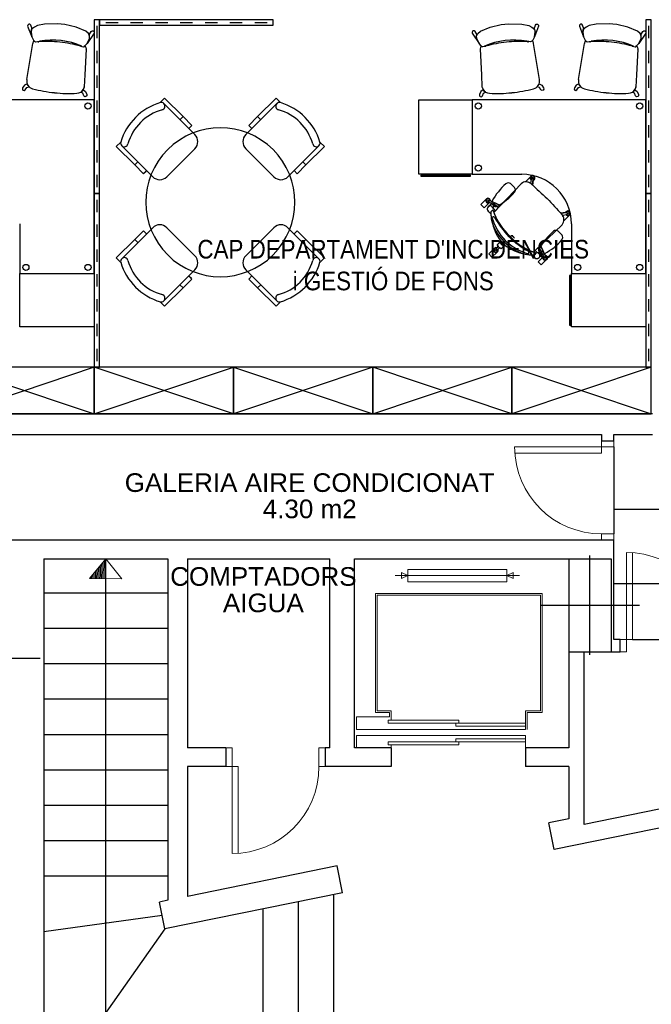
# Model space of a CAD drawing. Header units: metres. Extents: x -1 to 438, y -53 to 52.
# Tile 23 of 27: x 413.23 to 418.32, y 36.15 to 44.08. Entities that reach past the tile are written whole.
import ezdxf

# ---------------------------------------------------------------- set-up
doc = ezdxf.new("R2010")
doc.units = ezdxf.units.M
doc.linetypes.add('CONTINUA', pattern=[0])
for name, color, linetype, lineweight in [('PA SOSTRE ACTUAL', 7, 'CONTINUA', 25), ('PB MOBLES ACTUAL', 7, 'CONTINUA', 25), ('PB MURS ACTUAL', 7, 'CONTINUA', 25), ('PB TEXT ACTUAL', 7, 'CONTINUA', 25)]:
    doc.layers.add(name, color=color, linetype=linetype, lineweight=lineweight)
doc.styles.add('ARIAL', font='arial.ttf')

msp = doc.modelspace()

# ---------------------------------------------------------------- linework, layer by layer
at = {"layer": 'PA SOSTRE ACTUAL', "transparency": 33554687}
for p, q in [((418.0196, 40.6345), (418.0196, 39.9345)), ((418.0196, 40.1345), (419.7496, 40.1345)), ((418.0196, 39.5345), (419.7496, 39.5345)), ((418.1696, 39.0845), (418.8196, 39.0845))]:
    msp.add_line(p, q, dxfattribs=at)
at = {"layer": 'PB MOBLES ACTUAL', "color": 180, "transparency": 33554687}
for p, q in [((413.8538, 44.0258), (413.8538, 43.9258)), ((413.9253, 44.0543), (414.0253, 44.0543)), ((414.1253, 44.0543), (414.2253, 44.0543)), ((414.3253, 44.0543), (414.4253, 44.0543)), ((414.5253, 44.0543), (414.6253, 44.0543)), ((414.7253, 44.0543), (414.8253, 44.0543)), ((414.9253, 44.0543), (415.0253, 44.0543)), ((415.1253, 44.0543), (415.2253, 44.0543)), ((418.2981, 44.0258), (418.2981, 43.9258)), ((413.29, 43.5943), (413.3374, 43.8834)), ((413.3752, 43.9003), (413.3922, 43.9026)), ((417.3338, 43.9003), (417.3167, 43.9026)), ((417.4189, 43.5943), (417.3716, 43.8834)), ((417.7343, 43.5943), (417.7816, 43.8834)), ((417.8195, 43.9003), (417.8365, 43.9026)), ((413.8538, 43.8258), (413.8538, 43.7258)), ((418.2981, 43.8258), (418.2981, 43.7258)), ((413.8538, 43.6258), (413.8538, 43.5258)), ((418.2981, 43.6258), (418.2981, 43.5258)), ((413.8538, 43.4258), (413.8538, 43.3258)), ((414.364, 43.4078), (414.3997, 43.4435)), ((414.3938, 43.3999), (414.6437, 43.1501)), ((414.3997, 43.4435), (414.5482, 43.295)), ((415.0537, 43.1501), (415.3036, 43.3999)), ((415.2977, 43.4435), (415.1492, 43.295)), ((415.3334, 43.4078), (415.2977, 43.4435)), ((418.2981, 43.4258), (418.2981, 43.3258)), ((413.8538, 43.2258), (413.8538, 43.1258)), ((414.5482, 43.295), (414.5235, 43.2703)), ((414.5482, 43.295), (414.6189, 43.2243)), ((414.6189, 43.2243), (414.5942, 43.1996)), ((415.1492, 43.295), (415.0785, 43.2243)), ((415.0785, 43.2243), (415.1032, 43.1996)), ((415.1492, 43.295), (415.1739, 43.2703)), ((418.2981, 43.2258), (418.2981, 43.1258)), ((415.082, 43.2208), (415.0997, 43.2031)), ((414.0465, 43.0903), (414.0108, 43.0546)), ((415.6509, 43.0903), (415.6866, 43.0546)), ((413.8538, 43.0258), (413.8538, 42.9258)), ((414.0108, 43.0546), (414.1593, 42.9061)), ((414.3043, 42.8107), (414.0544, 43.0605)), ((414.6437, 43.0369), (414.4174, 42.8107)), ((415.28, 42.8107), (415.0537, 43.0369)), ((415.643, 43.0605), (415.3931, 42.8107)), ((415.6866, 43.0546), (415.5381, 42.9061)), ((418.2981, 43.0258), (418.2981, 42.9258)), ((414.1593, 42.9061), (414.184, 42.9309)), ((414.1593, 42.9061), (414.23, 42.8354)), ((415.5381, 42.9061), (415.4674, 42.8354)), ((415.5381, 42.9061), (415.5133, 42.9309)), ((413.8538, 42.8258), (413.8538, 42.7258)), ((414.23, 42.8354), (414.2548, 42.8602)), ((414.2335, 42.8389), (414.2512, 42.8566)), ((415.4674, 42.8354), (415.4426, 42.8602)), ((418.2981, 42.8258), (418.2981, 42.7258)), ((417.1054, 42.5802), (417.272, 42.7549)), ((417.272, 42.7549), (417.1054, 42.5802)), ((417.2195, 42.7229), (417.187, 42.7554)), ((417.35, 42.7616), (417.3469, 42.7585)), ((417.3493, 42.7568), (417.3549, 42.7924)), ((417.3674, 42.7931), (417.3579, 42.7944)), ((417.367, 42.801), (417.3604, 42.8019)), ((417.3638, 42.7437), (417.3697, 42.7903)), ((417.3687, 42.7829), (417.3638, 42.7437)), ((417.3729, 42.7845), (417.3684, 42.78)), ((413.8538, 42.6258), (413.8538, 42.5258)), ((417.0142, 42.6189), (417.01, 42.6102)), ((417.0445, 42.5902), (417.0111, 42.6068)), ((417.1054, 42.5802), (417.0175, 42.6202)), ((417.0445, 42.5902), (417.0178, 42.6034)), ((418.2981, 42.6258), (418.2981, 42.5258)), ((417.0214, 42.5832), (417.0065, 42.5688)), ((417.0065, 42.5688), (417.0214, 42.5832)), ((417.0283, 42.5115), (417.0121, 42.5284)), ((417.0283, 42.5115), (417.0121, 42.5284)), ((417.0278, 42.5285), (417.0443, 42.545)), ((417.0443, 42.545), (417.0278, 42.5285)), ((417.0443, 42.545), (417.0278, 42.5285)), ((417.065, 42.5374), (417.0378, 42.5674)), ((417.0517, 42.5233), (417.1054, 42.5802)), ((417.1054, 42.5802), (417.0517, 42.5233)), ((417.591, 42.5165), (417.6376, 42.5224)), ((417.6302, 42.5215), (417.591, 42.5165)), ((417.6041, 42.502), (417.6397, 42.5076)), ((417.6318, 42.5256), (417.6273, 42.5211)), ((417.6404, 42.5201), (417.6417, 42.5106)), ((417.6483, 42.5197), (417.6492, 42.5131)), ((417.0319, 42.4746), (417.0349, 42.4565)), ((417.0319, 42.4746), (417.0349, 42.4565)), ((417.6089, 42.5027), (417.6058, 42.4996)), ((413.8538, 42.4258), (413.8538, 42.3258)), ((414.0544, 42.1507), (414.3043, 42.4006)), ((414.1593, 42.3051), (414.23, 42.3759)), ((414.23, 42.3759), (414.2548, 42.3511)), ((414.4174, 42.4006), (414.6437, 42.1743)), ((415.0537, 42.1743), (415.28, 42.4006)), ((415.3931, 42.4006), (415.643, 42.1507)), ((415.4674, 42.3759), (415.4426, 42.3511)), ((415.4638, 42.3723), (415.4462, 42.3546)), ((415.5381, 42.3051), (415.4674, 42.3759)), ((417.4275, 42.2581), (417.6022, 42.4247)), ((417.6016, 42.3408), (417.5691, 42.3733)), ((418.2981, 42.4258), (418.2981, 42.3258)), ((414.0108, 42.1567), (414.1593, 42.3051)), ((414.1593, 42.3051), (414.184, 42.2804)), ((415.5381, 42.3051), (415.5133, 42.2804)), ((415.6866, 42.1567), (415.5381, 42.3051)), ((417.083, 42.2691), (417.1074, 42.2936)), ((417.1074, 42.2936), (417.1409, 42.2601)), ((417.1074, 42.2936), (417.1409, 42.2601)), ((413.8538, 42.2258), (413.8538, 42.1258)), ((417.0515, 42.2297), (417.0109, 42.1891)), ((417.0872, 42.2505), (417.0703, 42.233)), ((417.0704, 42.2294), (417.0773, 42.2226)), ((417.0983, 42.2394), (417.0808, 42.2224)), ((417.1164, 42.2357), (417.1409, 42.2601)), ((417.3706, 42.2044), (417.4275, 42.2581)), ((417.3758, 42.1805), (417.3923, 42.197)), ((417.3923, 42.197), (417.3758, 42.1805)), ((417.3758, 42.1805), (417.3923, 42.197)), ((417.3847, 42.2177), (417.4147, 42.1905)), ((417.4275, 42.2581), (417.4675, 42.1702)), ((417.4375, 42.1973), (417.454, 42.1638)), ((417.4375, 42.1973), (417.4507, 42.1705)), ((418.2981, 42.2258), (418.2981, 42.1258)), ((414.0465, 42.1209), (414.0108, 42.1567)), ((415.6509, 42.1209), (415.6866, 42.1567)), ((417.3038, 42.1876), (417.3219, 42.1846)), ((417.3038, 42.1876), (417.3219, 42.1846)), ((417.3588, 42.181), (417.3757, 42.1648)), ((417.3588, 42.181), (417.3757, 42.1648)), ((417.4483, 42.167), (417.4077, 42.1264)), ((417.4305, 42.1742), (417.4161, 42.1592)), ((417.4161, 42.1592), (417.4305, 42.1742)), ((417.4662, 42.1669), (417.4575, 42.1627)), ((414.6437, 42.0612), (414.3938, 41.8113)), ((415.3036, 41.8113), (415.0537, 42.0612)), ((413.8538, 42.0258), (413.8538, 41.9258)), ((414.5482, 41.9162), (414.6189, 41.9869)), ((414.6189, 41.9869), (414.5942, 42.0117)), ((414.6154, 41.9905), (414.5977, 42.0082)), ((415.0785, 41.9869), (415.1032, 42.0117)), ((415.1492, 41.9162), (415.0785, 41.9869)), ((418.2981, 42.0258), (418.2981, 41.9258)), ((414.3997, 41.7677), (414.5482, 41.9162)), ((414.5482, 41.9162), (414.5235, 41.941)), ((415.1492, 41.9162), (415.1739, 41.941)), ((415.2977, 41.7677), (415.1492, 41.9162)), ((413.8538, 41.8258), (413.8538, 41.7258)), ((414.364, 41.8035), (414.3997, 41.7677)), ((415.3334, 41.8035), (415.2977, 41.7677)), ((418.2981, 41.8258), (418.2981, 41.7258)), ((413.8538, 41.6258), (413.8538, 41.5258)), ((418.2981, 41.6258), (418.2981, 41.5258)), ((413.8538, 41.4258), (413.8538, 41.3258)), ((418.2981, 41.4258), (418.2981, 41.3258))]:
    msp.add_line(p, q, dxfattribs=at)
at = {"layer": 'PB MOBLES ACTUAL', "transparency": 33554687}
for p, q in [((412.7105, 41.2758), (413.8323, 40.9008)), ((413.8323, 41.2758), (412.7105, 40.9008)), ((413.8323, 40.9008), (414.9542, 41.2758)), ((414.9542, 40.9008), (413.8323, 41.2758)), ((414.9542, 41.2758), (416.076, 40.9008)), ((416.076, 41.2758), (414.9542, 40.9008)), ((416.076, 40.9008), (417.1978, 41.2758)), ((417.1978, 40.9008), (416.076, 41.2758)), ((417.1978, 41.2758), (418.3196, 40.9008)), ((418.3196, 41.2758), (417.1978, 40.9008))]:
    msp.add_line(p, q, dxfattribs=at)
at = {"layer": 'PB MOBLES ACTUAL', "color": 180, "transparency": 33554687}
for points in [[(413.3334, 44.0032), (413.3215, 44.0327), (413.3153, 44.0403), (413.3056, 44.0403), (413.2974, 44.0328), (413.2965, 44.0238), (413.3305, 43.9364), (413.3235, 43.974), (413.3247, 43.9847), (413.327, 43.9946), (413.3334, 44.0032)], [(413.8323, 44.0758), (413.8323, 42.6758), (413.8753, 42.6758), (413.8753, 44.0758), (413.8323, 44.0758)], [(413.8753, 44.0328), (415.2753, 44.0328), (415.2753, 44.0758), (413.8753, 44.0758), (413.8753, 44.0328)], [(417.3756, 44.0032), (417.3875, 44.0327), (417.3936, 44.0403), (417.4034, 44.0403), (417.4115, 44.0328), (417.4124, 44.0238), (417.3784, 43.9364), (417.3854, 43.974), (417.3843, 43.9847), (417.382, 43.9946), (417.3756, 44.0032)], [(417.7776, 44.0032), (417.7657, 44.0327), (417.7596, 44.0403), (417.7498, 44.0403), (417.7417, 44.0328), (417.7408, 44.0238), (417.7748, 43.9364), (417.7678, 43.974), (417.7689, 43.9847), (417.7712, 43.9946), (417.7776, 44.0032)], [(418.2766, 44.0758), (418.2766, 42.6758), (418.3196, 42.6758), (418.3196, 44.0758), (418.2766, 44.0758)], [(413.7911, 43.9546), (413.8088, 43.9809), (413.8164, 43.9871), (413.826, 43.985), (413.8323, 43.976), (413.8314, 43.9671), (413.7762, 43.885), (413.7947, 43.924), (413.7958, 43.9346), (413.7956, 43.9448), (413.7911, 43.9546)], [(416.9179, 43.9546), (416.9001, 43.9809), (416.8925, 43.9871), (416.883, 43.985), (416.8766, 43.976), (416.8775, 43.9671), (416.9327, 43.885), (416.9143, 43.924), (416.9132, 43.9346), (416.9134, 43.9448), (416.9179, 43.9546)], [(418.2353, 43.9546), (418.2531, 43.9809), (418.2607, 43.9871), (418.2702, 43.985), (418.2766, 43.976), (418.2757, 43.9671), (418.2205, 43.885), (418.2389, 43.924), (418.24, 43.9346), (418.2398, 43.9448), (418.2353, 43.9546)], [(413.2929, 43.5585), (413.2716, 43.5484), (413.2563, 43.5277), (413.2549, 43.517), (413.2589, 43.5092), (413.2684, 43.5068), (413.2774, 43.5115), (413.2899, 43.5299), (413.3076, 43.5362), (413.2991, 43.5467), (413.2953, 43.5535), (413.2929, 43.5585)], [(417.4161, 43.5585), (417.4374, 43.5484), (417.4527, 43.5277), (417.4541, 43.517), (417.4501, 43.5092), (417.4406, 43.5068), (417.4315, 43.5115), (417.419, 43.5299), (417.4013, 43.5362), (417.4099, 43.5467), (417.4137, 43.5535), (417.4161, 43.5585)], [(417.7371, 43.5585), (417.7158, 43.5484), (417.7005, 43.5277), (417.6991, 43.517), (417.7032, 43.5092), (417.7126, 43.5068), (417.7217, 43.5115), (417.7342, 43.5299), (417.7519, 43.5362), (417.7433, 43.5467), (417.7395, 43.5535), (417.7371, 43.5585)], [(413.7434, 43.5114), (413.7621, 43.497), (413.7728, 43.4736), (413.7719, 43.4629), (413.7664, 43.456), (413.7566, 43.4556), (413.7487, 43.4622), (413.7403, 43.4827), (413.7243, 43.4925), (413.7349, 43.5011), (413.74, 43.507), (413.7434, 43.5114)], [(416.9656, 43.5114), (416.9469, 43.497), (416.9362, 43.4736), (416.937, 43.4629), (416.9426, 43.456), (416.9523, 43.4556), (416.9602, 43.4622), (416.9686, 43.4827), (416.9847, 43.4925), (416.9741, 43.5011), (416.969, 43.507), (416.9656, 43.5114)], [(418.1876, 43.5114), (418.2064, 43.497), (418.217, 43.4736), (418.2162, 43.4629), (418.2106, 43.456), (418.2009, 43.4556), (418.193, 43.4622), (418.1846, 43.4827), (418.1686, 43.4925), (418.1791, 43.5011), (418.1843, 43.507), (418.1876, 43.5114)], [(416.8766, 42.8303), (416.4486, 42.8303), (416.4486, 43.4303), (416.8766, 43.4303), (416.8766, 42.8303)], [(416.8646, 42.8234), (416.4643, 42.8234), (416.4643, 42.8145), (416.8646, 42.8145), (416.8646, 42.8234)], [(413.8323, 42.6758), (413.8323, 41.2758), (413.8753, 41.2758), (413.8753, 42.6758), (413.8323, 42.6758)], [(418.2766, 42.6758), (418.2766, 41.2758), (418.3196, 41.2758), (418.3196, 42.6758), (418.2766, 42.6758)], [(417.1409, 42.2601), (417.1164, 42.2357), (417.1117, 42.2341), (417.105, 42.2358), (417.0985, 42.2394), (417.0926, 42.2444), (417.0872, 42.2507), (417.0822, 42.2591), (417.0814, 42.2647), (417.083, 42.2691), (417.1074, 42.2936), (417.1409, 42.2601)], [(413.2323, 41.6023), (413.2323, 42.0303), (413.8323, 42.0303), (413.8323, 41.6023), (413.2323, 41.6023)], [(417.6697, 41.6143), (417.6697, 42.0146), (417.6608, 42.0146), (417.6608, 41.6143), (417.6697, 41.6143)], [(417.6766, 41.6023), (417.6766, 42.0303), (418.2766, 42.0303), (418.2766, 41.6023), (417.6766, 41.6023)]]:
    msp.add_lwpolyline(points, close=True, dxfattribs=at)
for points in [[(413.7582, 43.8661), (413.7762, 43.885), (413.7947, 43.9256), (413.7956, 43.9435), (413.7855, 43.9644), (413.7639, 43.9837), (413.6867, 44.0144), (413.5973, 44.037), (413.5674, 44.0401), (413.5355, 44.0425), (413.4322, 44.0401), (413.376, 44.0281), (413.3503, 44.0166), (413.3287, 43.9999), (413.324, 43.974), (413.3305, 43.9364), (413.343, 43.9115), (413.3506, 43.9022), (413.3606, 43.8983), (413.3922, 43.9026)], [(416.9508, 43.8661), (416.9327, 43.885), (416.9143, 43.9256), (416.9134, 43.9435), (416.9235, 43.9644), (416.9451, 43.9837), (417.0223, 44.0144), (417.1116, 44.037), (417.1416, 44.0401), (417.1735, 44.0425), (417.2768, 44.0401), (417.3329, 44.0281), (417.3587, 44.0166), (417.3803, 43.9999), (417.3849, 43.974), (417.3784, 43.9364), (417.3659, 43.9115), (417.3584, 43.9022), (417.3484, 43.8983), (417.3167, 43.9026)], [(418.2024, 43.8661), (418.2205, 43.885), (418.2389, 43.9256), (418.2399, 43.9435), (418.2298, 43.9644), (418.2081, 43.9837), (418.131, 44.0144), (418.0416, 44.037), (418.0117, 44.0401), (417.9798, 44.0425), (417.8764, 44.0401), (417.8203, 44.0281), (417.7945, 44.0166), (417.7729, 43.9999), (417.7683, 43.974), (417.7748, 43.9364), (417.7873, 43.9115), (417.7948, 43.9022), (417.8048, 43.8983), (417.8365, 43.9026)], [(413.3469, 43.9067), (413.3506, 43.9022), (413.3606, 43.8983), (413.3752, 43.9003)], [(413.734, 43.8611), (413.7459, 43.857), (413.7516, 43.8574), (413.7582, 43.8661), (413.7597, 43.8677)], [(413.734, 43.8611), (413.7459, 43.857), (413.7516, 43.8574), (413.7582, 43.8661)], [(413.7615, 43.865), (413.7606, 43.8636), (413.7644, 43.8516), (413.7674, 43.8402)], [(416.9474, 43.865), (416.9483, 43.8636), (416.9446, 43.8516), (416.9416, 43.8402)], [(416.9749, 43.8611), (416.9631, 43.857), (416.9574, 43.8574), (416.9508, 43.8661), (416.9493, 43.8677)], [(416.9749, 43.8611), (416.9631, 43.857), (416.9574, 43.8574), (416.9508, 43.8661)], [(417.362, 43.9067), (417.3584, 43.9022), (417.3484, 43.8983), (417.3338, 43.9003)], [(417.7912, 43.9067), (417.7948, 43.9022), (417.8048, 43.8983), (417.8195, 43.9003)], [(418.1783, 43.8611), (418.1901, 43.857), (418.1959, 43.8574), (418.2024, 43.8661), (418.2039, 43.8677)], [(418.1783, 43.8611), (418.1901, 43.857), (418.1959, 43.8574), (418.2024, 43.8661)], [(418.2058, 43.865), (418.2049, 43.8636), (418.2086, 43.8516), (418.2116, 43.8402)], [(413.7671, 43.8384), (413.7575, 43.6315), (413.7527, 43.5357)], [(416.9418, 43.8384), (416.9514, 43.6315), (416.9563, 43.5357)], [(418.2114, 43.8384), (418.2018, 43.6315), (418.197, 43.5357)], [(413.7518, 43.5314), (413.7463, 43.5202), (413.746, 43.516)], [(416.9571, 43.5314), (416.9627, 43.5202), (416.963, 43.516)], [(418.1961, 43.5314), (418.1905, 43.5202), (418.1902, 43.516)], [(413.2323, 42.4303), (413.2323, 42.4303), (413.2323, 42.0303), (413.8323, 42.0303), (413.8323, 43.4303), (412.4323, 43.4303), (412.4323, 42.8303), (412.8323, 42.8303), (412.8323, 42.8303)], [(417.6766, 42.4303), (417.6766, 42.4303), (417.6766, 42.0303), (418.2766, 42.0303), (418.2766, 43.4303), (416.8766, 43.4303), (416.8766, 42.8303), (417.2766, 42.8303), (417.2766, 42.8303)], [(417.3072, 42.7691), (417.3063, 42.7701), (417.3469, 42.8106)], [(417.3072, 42.7691), (417.3063, 42.7701), (417.3469, 42.8106)], [(417.3493, 42.7568), (417.35, 42.7616), (417.3469, 42.7585)], [(417.0143, 42.601), (416.9737, 42.5604), (416.9476, 42.5865), (416.9882, 42.6271)], [(417.0143, 42.601), (416.9737, 42.5604), (416.9476, 42.5865), (416.9882, 42.6271)], [(417.0243, 42.6171), (417.1054, 42.5802), (417.0925, 42.5665), (417.0687, 42.5783), (417.0556, 42.5907)], [(417.0556, 42.5907), (417.0871, 42.5608), (417.0517, 42.5233)], [(417.6041, 42.502), (417.6089, 42.5027), (417.6058, 42.4996)], [(417.6164, 42.4599), (417.6174, 42.459), (417.6579, 42.4996)], [(417.6164, 42.4599), (417.6174, 42.459), (417.6579, 42.4996)], [(417.3706, 42.2044), (417.4275, 42.2581), (417.6022, 42.4247)], [(417.0109, 42.1891), (417.037, 42.1631), (417.0775, 42.2036)], [(417.0862, 42.2276), (417.0983, 42.2394), (417.0921, 42.2446), (417.0872, 42.2505), (417.0755, 42.2383)], [(417.438, 42.2083), (417.4081, 42.2398), (417.3706, 42.2044)], [(417.4644, 42.177), (417.4275, 42.2581), (417.4138, 42.2452), (417.4256, 42.2214), (417.438, 42.2083)], [(417.4483, 42.167), (417.4077, 42.1264), (417.4338, 42.1003), (417.4744, 42.1409)], [(417.4483, 42.167), (417.4077, 42.1264), (417.4338, 42.1003), (417.4744, 42.1409)], [(417.4077, 42.1264), (417.4338, 42.1003), (417.4744, 42.1409)]]:
    msp.add_lwpolyline(points, dxfattribs=at)
at = {"layer": 'PB MOBLES ACTUAL', "linetype": 'CONTINUA', "transparency": 33554687}
for points in [[(412.7105, 41.2758), (412.7105, 40.9008), (413.8323, 40.9008), (413.8323, 41.2758), (412.7105, 41.2758)], [(413.8323, 41.2758), (413.8323, 40.9008), (414.9542, 40.9008), (414.9542, 41.2758), (413.8323, 41.2758)], [(414.9542, 41.2758), (414.9542, 40.9008), (416.076, 40.9008), (416.076, 41.2758), (414.9542, 41.2758)], [(416.076, 41.2758), (416.076, 40.9008), (417.1978, 40.9008), (417.1978, 41.2758), (416.076, 41.2758)], [(417.1978, 41.2758), (417.1978, 40.9008), (418.3196, 40.9008), (418.3196, 41.2758), (417.1978, 41.2758)]]:
    msp.add_lwpolyline(points, close=True, dxfattribs=at)
at = {"layer": 'PB MOBLES ACTUAL', "color": 180, "transparency": 33554687}
for centre, radius in [((413.7823, 43.3803), 0.025), ((416.9266, 43.3803), 0.025), ((418.2266, 43.3803), 0.025), ((416.9266, 42.8803), 0.025), ((417.3637, 42.8014), 0.00353), ((417.0051, 42.6179), 0.00353), ((417.6487, 42.5164), 0.00353), ((417.0683, 42.2205), 0.00353), ((417.4652, 42.1578), 0.00353), ((413.2823, 42.0803), 0.025), ((413.7823, 42.0803), 0.025), ((417.7266, 42.0803), 0.025), ((418.2266, 42.0803), 0.025)]:
    msp.add_circle(centre, radius, dxfattribs=at)
for centre, radius, start, end in [((413.3761, 43.8811), 0.0388, 138.78982, 176.58047), ((413.3843, 43.9149), 0.0172, 238.02658, 279.93266), ((413.3843, 43.9149), 0.0172, 238.02658, 279.93266), ((413.4524, 42.914), 0.9861, 83.98149, 93.78815), ((413.4524, 42.914), 0.9861, 83.98149, 93.78815), ((413.4967, 43.3343), 0.5778, 65.74961, 100.41525), ((413.4967, 43.3343), 0.5778, 66.00565, 100.41525), ((413.4537, 42.9139), 0.9861, 74.25344, 84.06011), ((413.4537, 42.9139), 0.9861, 74.25344, 84.06011), ((413.7278, 43.8789), 0.0172, 248.10894, 283.11974), ((413.7278, 43.8789), 0.0172, 248.10894, 283.11974), ((413.4967, 43.3343), 0.5778, 65.74961, 66.00565), ((413.7287, 43.8442), 0.0388, 32.451, 37.22602), ((416.9802, 43.8442), 0.0388, 142.77398, 147.549), ((417.2123, 43.3343), 0.5778, 79.58475, 114.25039), ((417.2123, 43.3343), 0.5778, 113.99435, 114.25039), ((417.2123, 43.3343), 0.5778, 79.58475, 113.99435), ((416.9812, 43.8789), 0.0172, 256.88026, 291.89106), ((416.9812, 43.8789), 0.0172, 256.88026, 291.89106), ((417.2552, 42.9139), 0.9861, 95.93989, 105.74656), ((417.2552, 42.9139), 0.9861, 95.93989, 105.74656), ((417.2566, 42.914), 0.9861, 86.21185, 96.01851), ((417.2566, 42.914), 0.9861, 86.21185, 96.01851), ((417.3247, 43.9149), 0.0172, 260.06734, 301.97342), ((417.3247, 43.9149), 0.0172, 260.06734, 301.97342), ((417.3328, 43.8811), 0.0388, 3.41953, 41.21018), ((417.8204, 43.8811), 0.0388, 138.78982, 176.58047), ((417.8286, 43.9149), 0.0172, 238.02658, 279.93266), ((417.8286, 43.9149), 0.0172, 238.02658, 279.93266), ((417.8967, 42.914), 0.9861, 83.98149, 93.78815), ((417.8967, 42.914), 0.9861, 83.98149, 93.78815), ((417.9409, 43.3343), 0.5778, 65.74961, 100.41525), ((417.9409, 43.3343), 0.5778, 66.00565, 100.41525), ((417.898, 42.9139), 0.9861, 74.25344, 84.06011), ((417.898, 42.9139), 0.9861, 74.25344, 84.06011), ((418.172, 43.8789), 0.0172, 248.10894, 283.11974), ((418.172, 43.8789), 0.0172, 248.10894, 283.11974), ((417.9409, 43.3343), 0.5778, 65.74961, 66.00565), ((418.173, 43.8442), 0.0388, 32.451, 37.22602), ((413.7287, 43.8442), 0.0388, 351.46113, 354.02316), ((416.9802, 43.8442), 0.0388, 185.97684, 188.53887), ((418.173, 43.8442), 0.0388, 351.46113, 354.02316), ((413.3518, 43.5814), 0.0631, 168.21415, 256.27375), ((417.3572, 43.5814), 0.0631, 283.72625, 11.78585), ((417.7961, 43.5814), 0.0631, 168.21415, 256.27375), ((413.6116, 44.5311), 1.0477, 254.79458, 264.61), ((413.633, 44.5288), 1.0477, 263.43159, 273.24702), ((413.6904, 43.5459), 0.0631, 271.76785, 331.67524), ((413.6904, 43.5459), 0.0631, 346.71276, 350.65284), ((417.0185, 43.5459), 0.0631, 189.34716, 193.28724), ((417.0185, 43.5459), 0.0631, 208.32476, 268.23215), ((417.0759, 44.5288), 1.0477, 266.75298, 276.56841), ((417.0973, 44.5311), 1.0477, 275.39, 285.20542), ((418.0559, 44.5311), 1.0477, 254.79458, 264.61), ((418.0773, 44.5288), 1.0477, 263.43159, 273.24702), ((418.1347, 43.5459), 0.0631, 271.76785, 331.67524), ((418.1347, 43.5459), 0.0631, 346.71276, 350.65284), ((414.5022, 42.9521), 0.4761, 106.71243, 163.28757), ((414.3723, 43.379), 0.03, 282.334, 106.14755), ((415.325, 43.379), 0.03, 75.52378, 257.666), ((415.1952, 42.9521), 0.4761, 16.71243, 73.28757), ((414.4849, 42.9695), 0.3947, 105.46475, 164.53525), ((415.2125, 42.9695), 0.3947, 15.46475, 74.53525), ((414.8487, 42.6056), 0.6, 315, 135), ((414.5871, 43.0935), 0.08, 315, 45), ((415.1103, 43.0935), 0.08, 135, 225), ((414.0753, 43.082), 0.03, 165.52378, 347.666), ((415.622, 43.082), 0.03, 192.334, 16.14755), ((414.8487, 42.6056), 0.6, 135, 315), ((417.2766, 42.4303), 0.4, 0, 90), ((414.3608, 42.8672), 0.08, 225, 315), ((415.3366, 42.8672), 0.08, 225, 315), ((417.4822, 42.3711), 0.5072, 130.97593, 151.00769), ((417.1692, 42.7312), 0.0301, 53.6499, 130.5973), ((417.3118, 42.707), 0.0623, 47.22045, 129.68323), ((417.3118, 42.707), 0.0623, 47.22045, 129.68323), ((417.3118, 42.707), 0.0623, 55.75994, 94.2331), ((417.3637, 42.8014), 0.0192, 285.10503, 238.69516), ((417.3637, 42.8014), 0.0192, 285.10503, 151.42642), ((417.3637, 42.8014), 0.0153, 291.27239, 232.5278), ((417.3118, 42.707), 0.0623, 46.7979, 53.08251), ((435.3404, 62.0464), 26.3771, 227.00868, 227.38659), ((435.3404, 62.0464), 26.3771, 227.00868, 227.38659), ((435.3404, 62.0464), 26.3771, 227.00967, 227.03735), ((417.3572, 42.7923), 0.00224, 71.78114, 177.88998), ((417.3675, 42.7908), 0.00224, 345.91021, 92.01905), ((416.8352, 43.0181), 0.5072, 298.99231, 319.02407), ((417.1953, 42.7051), 0.0301, 319.4027, 36.3501), ((417.0051, 42.6179), 0.0192, 357.80177, 311.3919), ((417.0051, 42.6179), 0.0192, 357.80177, 151.42642), ((417.0051, 42.6179), 0.0153, 3.96913, 305.22454), ((417.0118, 42.6089), 0.00224, 144.47788, 250.58672), ((417.0163, 42.6183), 0.00224, 58.60695, 164.71579), ((417.0051, 42.6179), 0.0192, 298.57358, 311.3919), ((417.0388, 42.5683), 0.0229, 78.44715, 139.29085), ((417.0391, 42.5662), 0.0245, 77.41335, 136.11176), ((417.0682, 42.6041), 0.0323, 156.58753, 293.41247), ((417.0503, 42.5855), 0.00743, 44.45596, 141.26885), ((417.0503, 42.5855), 0.00743, 44.45596, 140.44053), ((417.0503, 42.5855), 0.00743, 44.45596, 141.26885), ((417.0398, 42.5782), 0.0129, 16.31968, 68.66101), ((436.8937, 60.4931), 26.3771, 222.61341, 222.99132), ((436.8937, 60.4931), 26.3771, 222.61341, 222.99132), ((417.0246, 42.5507), 0.0256, 72.83416, 240.73868), ((417.0246, 42.5507), 0.0256, 135, 240.73868), ((417.4213, 42.5309), 0.3935, 180.34305, 188.21827), ((417.4213, 42.5309), 0.3935, 180.34305, 182.8228), ((417.4213, 42.5309), 0.3935, 180.34305, 182.8228), ((417.4213, 42.5309), 0.3935, 182.8228, 188.21827), ((417.0271, 42.5654), 0.0109, 10.13645, 62.21262), ((417.5112, 42.6938), 0.4901, 197.68519, 227.47674), ((417.5112, 42.6938), 0.4901, 197.68519, 200.36), ((417.5112, 42.6938), 0.4901, 197.68519, 200.36), ((417.0286, 42.5776), 0.024, 312.32314, 9.93887), ((417.5112, 42.6938), 0.4901, 200.36, 227.47674), ((417.5112, 42.6938), 0.4901, 200.36, 227.47674), ((436.8937, 60.4931), 26.3771, 222.96265, 222.99033), ((417.6487, 42.5164), 0.0192, 211.30484, 164.89497), ((417.6487, 42.5164), 0.0192, 298.57358, 164.89497), ((417.6487, 42.5164), 0.0153, 217.4722, 158.72761), ((417.6381, 42.5202), 0.00224, 357.98095, 104.08979), ((417.6396, 42.5099), 0.00224, 272.11002, 18.21886), ((417.048, 42.4698), 0.0169, 53.29987, 182.16851), ((417.3988, 42.5587), 0.3784, 193.69188, 225.76905), ((417.4213, 42.5309), 0.3935, 190.89367, 217.09271), ((417.4213, 42.5309), 0.3935, 190.89367, 217.09271), ((417.048, 42.4698), 0.0169, 53.29987, 130.67641), ((417.4987, 42.623), 0.4826, 196.91582, 222.60966), ((417.4987, 42.623), 0.4826, 196.91582, 222.60966), ((417.8054, 42.9154), 0.8633, 210.03611, 222.99381), ((417.8054, 42.9154), 0.8633, 210.03611, 222.99381), ((417.5543, 42.4645), 0.0623, 36.91749, 43.2021), ((417.5543, 42.4645), 0.0623, 320.31677, 42.77955), ((417.5543, 42.4645), 0.0623, 320.31677, 42.77955), ((417.5543, 42.4645), 0.0623, 355.7669, 34.24006), ((414.3608, 42.344), 0.08, 45, 135), ((415.3366, 42.344), 0.08, 45, 135), ((417.8643, 41.989), 0.5072, 130.97593, 151.00769), ((417.5513, 42.349), 0.0301, 53.6499, 130.5973), ((417.406, 42.5515), 0.3784, 224.23095, 256.30812), ((417.4703, 42.6514), 0.4826, 227.39034, 253.08418), ((417.4703, 42.6514), 0.4826, 227.39034, 253.08418), ((417.7627, 42.9581), 0.8633, 227.00619, 239.96389), ((417.7627, 42.9581), 0.8633, 227.00619, 239.96389), ((417.5411, 42.6639), 0.4901, 222.52326, 252.31481), ((417.5411, 42.6639), 0.4901, 222.52326, 249.64), ((417.5411, 42.6639), 0.4901, 222.52326, 249.64), ((417.2173, 42.636), 0.5072, 298.99231, 319.02407), ((417.5774, 42.323), 0.0301, 319.4027, 36.3501), ((417.0683, 42.2205), 0.0192, 68.20493, 21.79507), ((417.0683, 42.2205), 0.0192, 68.20493, 151.42642), ((417.0683, 42.2205), 0.0153, 74.3723, 15.6277), ((417.0717, 42.2312), 0.00224, 129.01012, 235.11896), ((417.0791, 42.2238), 0.00224, 214.88104, 320.98988), ((417.0683, 42.2205), 0.0192, 298.57358, 21.75973), ((417.3782, 42.574), 0.3935, 232.90729, 259.10633), ((417.3782, 42.574), 0.3935, 232.90729, 259.10633), ((417.3171, 42.2007), 0.0169, 267.83149, 36.70013), ((417.3171, 42.2007), 0.0169, 319.32359, 36.70013), ((417.5411, 42.6639), 0.4901, 249.64, 252.31481), ((417.5411, 42.6639), 0.4901, 249.64, 252.31481), ((417.4249, 42.1813), 0.024, 80.06113, 137.67686), ((417.4127, 42.1798), 0.0109, 27.78738, 79.86355), ((417.4503, 42.222), 0.0323, 156.58753, 293.41247), ((417.4255, 42.1925), 0.0129, 21.33899, 73.68032), ((417.4135, 42.1918), 0.0245, 313.88824, 12.58665), ((417.4156, 42.1915), 0.0229, 310.70915, 11.55285), ((417.4328, 42.203), 0.00743, 308.73115, 45.54404), ((417.4328, 42.203), 0.00743, 308.73115, 45.54404), ((417.4328, 42.203), 0.00743, 309.55947, 45.54404), ((414.0753, 42.1293), 0.03, 12.334, 196.14755), ((414.5022, 42.2591), 0.4761, 196.71243, 253.28757), ((414.4849, 42.2418), 0.3947, 195.46475, 254.53525), ((414.5871, 42.1178), 0.08, 315, 45), ((415.1103, 42.1178), 0.08, 135, 225), ((415.2125, 42.2418), 0.3947, 285.46475, 344.53525), ((415.1952, 42.2591), 0.4761, 286.71243, 343.28757), ((415.622, 42.1293), 0.03, 345.52378, 167.666), ((417.3782, 42.574), 0.3935, 261.78173, 269.65695), ((417.3782, 42.574), 0.3935, 261.78173, 269.65695), ((417.3782, 42.574), 0.3935, 267.1772, 269.65695), ((417.398, 42.1773), 0.0256, 209.26132, 17.16584), ((417.398, 42.1773), 0.0256, 209.26132, 315), ((417.4652, 42.1578), 0.0192, 138.6081, 92.19823), ((417.4652, 42.1578), 0.0192, 151.42642, 298.57358), ((417.4652, 42.1578), 0.0192, 138.6081, 151.42642), ((417.4652, 42.1578), 0.0153, 144.77546, 86.03087), ((417.4562, 42.1645), 0.00224, 199.41328, 305.52212), ((417.4652, 42.1578), 0.0192, 298.57358, 92.19823), ((417.4656, 42.169), 0.00224, 285.28421, 31.39305), ((414.3723, 41.8323), 0.03, 255.52378, 77.666), ((415.325, 41.8323), 0.03, 102.334, 286.14755)]:
    msp.add_arc(centre, radius, start, end, dxfattribs=at)
msp.add_ellipse((417.1203, 42.2729), major_axis=(-0.0168, 0.0168), ratio=0.457927, dxfattribs=at)
msp.add_ellipse((417.0998, 42.2523), major_axis=(-0.0168, 0.0168), ratio=0.457927, start_param=0, end_param=3.141593, dxfattribs=at)
at = {"layer": 'PB MURS ACTUAL', "transparency": 33554687}
for p, q in [((418.3296, 40.9008), (407.0914, 40.9008)), ((412.8664, 40.7345), (417.9196, 40.7345)), ((417.9196, 40.7345), (417.9196, 40.6845)), ((417.9196, 40.6845), (418.0196, 40.6845)), ((418.0196, 40.6845), (418.0196, 40.7345)), ((418.0196, 40.7345), (418.3296, 40.7345)), ((418.0196, 39.8845), (412.8664, 39.8845)), ((418.0196, 39.0845), (418.0196, 39.8845)), ((413.427, 39.7345), (414.427, 39.7345)), ((413.427, 39.7345), (413.427, 34.4595)), ((413.927, 35.8557), (413.927, 39.7345)), ((414.427, 39.7345), (414.427, 36.9828)), ((414.5828, 39.7345), (414.5828, 38.2097)), ((414.5828, 39.7345), (415.7297, 39.7345)), ((415.7297, 38.2097), (415.7297, 39.7345)), ((415.9297, 39.7345), (417.6558, 39.7345)), ((415.9297, 38.2097), (415.9297, 39.7345)), ((417.6558, 39.7345), (417.6558, 38.9845)), ((417.6558, 39.7345), (417.9958, 39.7345)), ((417.9958, 39.7345), (417.9958, 38.9845)), ((413.427, 39.4595), (414.427, 39.4595)), ((413.427, 39.1745), (414.427, 39.1745)), ((418.0696, 39.0845), (418.0196, 39.0845)), ((418.0696, 38.9845), (418.0696, 39.0845)), ((425.3691, 38.9844), (417.538, 37.3912)), ((417.6558, 38.9845), (417.6558, 38.2097)), ((417.6558, 38.9845), (417.9958, 38.9845)), ((417.7796, 37.5934), (417.7796, 38.9845)), ((417.9958, 38.9845), (418.0696, 38.9845)), ((413.427, 38.8895), (414.427, 38.8895)), ((413.427, 38.6045), (414.427, 38.6045)), ((413.427, 38.3195), (414.427, 38.3195)), ((414.8928, 38.2097), (414.5828, 38.2097)), ((414.8928, 38.2097), (414.8928, 38.0597)), ((415.6928, 38.2097), (415.6928, 38.0597)), ((415.7297, 38.2097), (415.6928, 38.2097)), ((416.2258, 38.2097), (415.9297, 38.2097)), ((416.2258, 38.2097), (416.2258, 38.0597)), ((417.3058, 38.2097), (417.3058, 38.0597)), ((417.6558, 38.2097), (417.3058, 38.2097)), ((413.427, 38.0345), (414.427, 38.0345)), ((414.5828, 38.0597), (414.5828, 37.0145)), ((414.8928, 38.0597), (414.5828, 38.0597)), ((416.2258, 38.0597), (415.6928, 38.0597)), ((417.6558, 38.0597), (417.3058, 38.0597)), ((417.6558, 38.0597), (417.6558, 37.6397)), ((419.7396, 37.9922), (417.7796, 37.5934)), ((413.427, 37.7495), (414.427, 37.7495)), ((417.6558, 37.6397), (417.4941, 37.6068)), ((417.538, 37.3912), (417.4941, 37.6068)), ((413.427, 37.4645), (414.427, 37.4645)), ((415.7891, 37.2599), (414.5828, 37.0145)), ((415.8329, 37.0443), (415.7891, 37.2599)), ((413.427, 37.1795), (414.427, 37.1795)), ((415.8329, 37.0443), (414.4022, 36.7533)), ((414.427, 36.9828), (414.3584, 36.9688)), ((414.4022, 36.7533), (414.3584, 36.9688)), ((415.4774, 35.1395), (415.4774, 36.972)), ((415.7624, 34.4595), (415.7624, 37.03)), ((415.1924, 35.1395), (415.1924, 36.914)), ((414.3803, 36.861), (413.427, 36.7295)), ((414.4022, 36.7533), (413.427, 35.3695))]:
    msp.add_line(p, q, dxfattribs=at)
at = {"layer": 'PB MURS ACTUAL', "linetype": 'CONTINUA', "lineweight": 13, "transparency": 33554687}
for p, q in [((417.9196, 40.5845), (417.9196, 40.6845)), ((418.0196, 40.6345), (418.0196, 40.6845)), ((417.2196, 40.6345), (418.0196, 40.6345)), ((417.2196, 40.5845), (417.9196, 40.5845)), ((417.9196, 39.8845), (417.9196, 39.9345)), ((417.9196, 39.9345), (418.0196, 39.9345)), ((418.0196, 39.8845), (418.0196, 39.9345)), ((413.927, 39.7345), (413.7958, 39.575)), ((413.927, 39.7345), (414.0557, 39.5731)), ((418.1196, 39.7845), (418.1196, 38.9845)), ((418.1696, 39.7827), (418.1696, 39.0845)), ((414.0557, 39.5731), (413.7958, 39.575)), ((416.2577, 39.5986), (417.2577, 39.5986)), ((416.3077, 39.6236), (416.3077, 39.5736)), ((416.3577, 39.5986), (416.3077, 39.6236)), ((416.3077, 39.5736), (416.3577, 39.5986)), ((416.3577, 39.6486), (416.3577, 39.5486)), ((416.3577, 39.6486), (417.1577, 39.6486)), ((417.1577, 39.6486), (417.1577, 39.5486)), ((417.2077, 39.6236), (417.1577, 39.5986)), ((417.1577, 39.5986), (417.2077, 39.5736)), ((417.2077, 39.5736), (417.2077, 39.6236)), ((416.3577, 39.5486), (417.1577, 39.5486)), ((416.0977, 39.4554), (416.0977, 38.4949)), ((417.4422, 39.4554), (416.0977, 39.4554)), ((417.4274, 39.4407), (416.1124, 39.4407)), ((416.1124, 39.4407), (416.1124, 38.5097)), ((417.4274, 38.5097), (417.4274, 39.4407)), ((417.4422, 38.4949), (417.4422, 39.4554)), ((418.0696, 39.0845), (418.1696, 39.0845)), ((418.0696, 38.9845), (418.1196, 38.9845)), ((416.0977, 38.4949), (416.2109, 38.4949)), ((416.1124, 38.5097), (416.2257, 38.5097)), ((416.2109, 38.4597), (416.2109, 38.4949)), ((416.2257, 38.4347), (416.2257, 38.5097)), ((417.3058, 38.3597), (417.3058, 38.5097)), ((417.3058, 38.5097), (417.4274, 38.5097)), ((417.3206, 38.4949), (417.4422, 38.4949)), ((417.3206, 38.3597), (417.3206, 38.4949)), ((415.9465, 38.3597), (415.9465, 38.4597)), ((416.2109, 38.4597), (415.9465, 38.4597)), ((416.2007, 38.4097), (416.2007, 38.4347)), ((416.7712, 38.4347), (416.2007, 38.4347)), ((416.7712, 38.4097), (416.2007, 38.4097)), ((416.7462, 38.3847), (416.7462, 38.4097)), ((417.3058, 38.3847), (416.7462, 38.3847)), ((416.7712, 38.4097), (416.7712, 38.4347)), ((417.3058, 38.4097), (416.7712, 38.4097)), ((417.3058, 38.3597), (415.9465, 38.3597)), ((415.9465, 38.2097), (415.9465, 38.3097)), ((417.3058, 38.3097), (415.9465, 38.3097)), ((417.3058, 38.2597), (417.3058, 38.3097)), ((416.2007, 38.2597), (416.2007, 38.2347)), ((416.7712, 38.2597), (416.2007, 38.2597)), ((416.7712, 38.2347), (416.2007, 38.2347)), ((416.2257, 38.2097), (416.2257, 38.2347)), ((417.3058, 38.2847), (416.7462, 38.2847)), ((416.7462, 38.2847), (416.7462, 38.2597)), ((417.3058, 38.2597), (416.7712, 38.2597)), ((416.7712, 38.2597), (416.7712, 38.2347)), ((417.3058, 38.2597), (417.3058, 38.2097)), ((414.9428, 38.2097), (414.8928, 38.2097)), ((414.9428, 38.2097), (414.9428, 38.0597)), ((415.6428, 38.2097), (415.6428, 38.0597)), ((415.6928, 38.2097), (415.6428, 38.2097)), ((414.9928, 38.0597), (414.8928, 38.0597)), ((414.9428, 38.0597), (414.9428, 37.3597)), ((414.9928, 38.0597), (414.9928, 37.3615)), ((415.6928, 38.0597), (415.6428, 38.0597))]:
    msp.add_line(p, q, dxfattribs=at)
at = {"layer": 'PB MURS ACTUAL', "color": 180, "linetype": 'CONTINUA', "transparency": 33554687}
for p, q in [((417.8258, 38.9595), (417.8258, 39.7595)), ((417.4258, 39.3595), (418.2258, 39.3595)), ((412.5964, 38.9345), (413.3964, 38.9345))]:
    msp.add_line(p, q, dxfattribs=at)
at = {"layer": 'PB MURS ACTUAL', "linetype": 'CONTINUA', "lineweight": 13, "transparency": 33554687}
for points in [[(416.3077, 39.6236), (416.3077, 39.5736), (416.3577, 39.5986), (416.3077, 39.6236)], [(417.2077, 39.5736), (417.2077, 39.6236), (417.1577, 39.5986), (417.2077, 39.5736)]]:
    msp.add_lwpolyline(points, close=True, dxfattribs=at)
for centre, radius, start, end in [((417.9196, 40.6345), 0.7, 180, 270), ((418.1196, 39.0845), 0.7, 0, 90), ((422.0492, 39.3951), 8.1893, 178.16019, 178.74475), ((422.0492, 39.3951), 8.1793, 178.06908, 178.74373), ((422.0492, 39.3951), 8.1693, 177.97755, 178.74272), ((422.0492, 39.3951), 8.1593, 177.88561, 178.7417), ((422.0492, 39.3951), 8.1493, 177.79325, 178.74067), ((422.0492, 39.3951), 8.1393, 177.70046, 178.73965), ((422.0492, 39.3951), 8.2493, 178.69838, 178.75078), ((422.0492, 39.3951), 8.2393, 178.60968, 178.74978), ((422.0492, 39.3951), 8.2293, 178.52057, 178.74878), ((422.0492, 39.3951), 8.2193, 178.43108, 178.74777), ((422.0492, 39.3951), 8.2093, 178.34119, 178.74677), ((422.0492, 39.3951), 8.1993, 178.25089, 178.74576), ((414.9428, 38.0597), 0.7, 270, 0)]:
    msp.add_arc(centre, radius, start, end, dxfattribs=at)

# ---------------------------------------------------------------- texts
at = {"layer": 'PB TEXT ACTUAL', "linetype": 'CONTINUA', "transparency": 33554687, "insert": (416.2415, 42.3023), "char_height": 0.15, "width": 3.277642, "attachment_point": 2, "line_spacing_factor": 1.024096, "style": 'ARIAL'}
msp.add_mtext("\\A1;{\\fArial|i0|b0;\\H0.150000;\\W0.859115;\\C180;CAP DEPARTAMENT D'INCIDÈNCIES }\\P{\\fArial|i0|b0;\\H0.150000;\\W0.859115;\\C180;i GESTIÓ DE FONS}\\P", dxfattribs=at)
at = {"layer": 'PB TEXT ACTUAL', "transparency": 33554687, "char_height": 0.15, "attachment_point": 8, "style": 'ARIAL'}
for s, insert, width in [('\\W1.00;GALERIA AIRE CONDICIONAT', (415.5686, 40.2701), 3.06005), ('\\W1.00;4.30 m2', (415.5686, 40.0586), 0.835058), ('\\W1.00;COMPTADORS', (415.1954, 39.5141), 1.580045), ('\\W1.00;AIGUA', (415.1954, 39.3014), 0.72729)]:
    msp.add_mtext(s, dxfattribs=dict(at, insert=insert, width=width))

doc.saveas('drawing.dxf')
